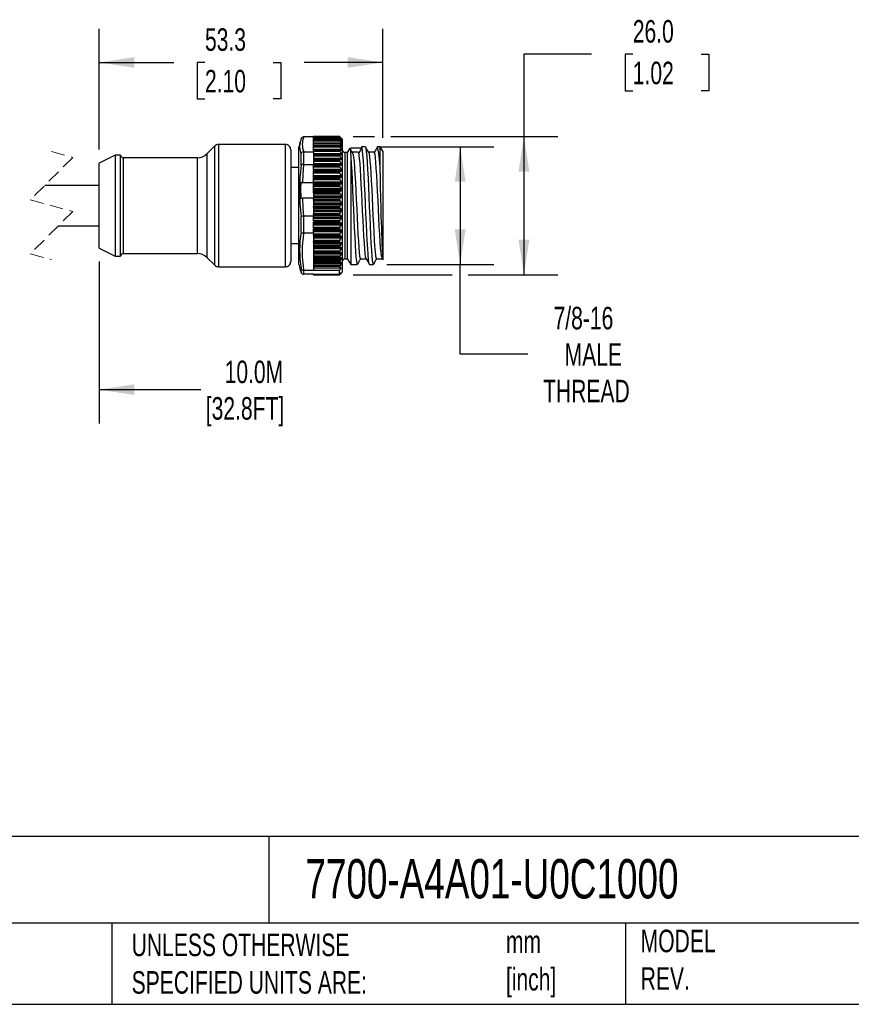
# Model space of a CAD drawing. Header units: millimetres. Extents: x 13 to 546, y 13 to 419.
# Tile 4 of 7: x 265 to 421, y 13 to 198. Entities that reach past the tile are written whole.
import ezdxf

# ---------------------------------------------------------------- set-up
doc = ezdxf.new("R2010")
doc.units = ezdxf.units.MM
doc.header["$LTSCALE"] = 2
doc.linetypes.add('SLD-Dashed', pattern=[1.905, 1.27, -0.635])
doc.linetypes.add('SLD-Solid', pattern=[0])
doc.layers.add('DIMENSIONS', color=140, linetype='SLD-Solid', lineweight=25)
doc.layers.add('TEXT', color=140, linetype='SLD-Solid', lineweight=25)
doc.styles.add('SLDTEXTSTYLE0', font='TXT', dxfattribs={"width": 0.7})
doc.dimstyles.new('SLDDIMSTYLE0', dxfattribs={"dimtxt": 4.316016, "dimasz": 6.604, "dimexe": 0, "dimexo": 0.0625, "dimgap": 1.079004, "dimtad": 0, "dimtih": 1, "dimtoh": 1, "dimdec": 1, "dimrnd": 1e-09, "dimzin": 12, "dimdsep": 46, "dimtxsty": 'SLDTEXTSTYLE0', "dimsah": 1, "dimcen": 0.09, "dimadec": 0, "dimazin": 3, "dimtfac": 1, "dimtdec": 1, "dimtofl": 0, "dimtmove": 0, "dimatfit": 3, "dimfxl": 0, "dimfrac": 2, "dimtolj": 1, "dimtzin": 12, "dimarcsym": 0})
doc.dimstyles.new('SLDDIMSTYLE1', dxfattribs={"dimtxt": 4.316016, "dimasz": 6.604, "dimexe": 0, "dimexo": 0.0625, "dimgap": 1.079004, "dimtad": 0, "dimtih": 1, "dimtoh": 1, "dimdec": 1, "dimrnd": 1e-09, "dimzin": 12, "dimdsep": 46, "dimtxsty": 'SLDTEXTSTYLE0', "dimsah": 1, "dimcen": 0.09, "dimadec": 0, "dimazin": 3, "dimtfac": 1, "dimtdec": 1, "dimtmove": 0, "dimatfit": 0, "dimfxl": 0, "dimfrac": 2, "dimtolj": 1, "dimtzin": 12, "dimarcsym": 0})
doc.dimstyles.new('SLDDIMSTYLE2', dxfattribs={"dimtxt": 4.316016, "dimasz": 6.604, "dimexe": 0, "dimexo": 0.0625, "dimgap": 1.079004, "dimtad": 0, "dimtih": 1, "dimtoh": 1, "dimdec": 1, "dimrnd": 1e-09, "dimzin": 4, "dimdsep": 46, "dimtxsty": 'SLDTEXTSTYLE0', "dimsah": 1, "dimcen": 0.09, "dimadec": 0, "dimazin": 1, "dimtfac": 1, "dimtdec": 1, "dimtofl": 0, "dimtmove": 0, "dimatfit": 3, "dimfxl": 0, "dimfrac": 2, "dimtolj": 1, "dimtzin": 12, "dimarcsym": 0})

# ---------------------------------------------------------------- blocks, each defined once
blk = doc.blocks.new('_D_1')
at = {"layer": 'DIMENSIONS'}
for p, q in [((279.66, 173.43), (279.66, 196.16)), ((332.96, 175.65), (332.96, 196.16)), ((279.66, 189.81), (293.68, 189.81)), ((299.53, 189.81), (298.08, 189.81)), ((298.08, 189.81), (298.08, 182.95)), ((312.36, 189.81), (313.81, 189.81)), ((313.81, 189.81), (313.81, 182.95)), ((332.96, 189.81), (318.2, 189.81)), ((298.08, 182.95), (299.53, 182.95)), ((313.81, 182.95), (312.36, 182.95))]:
    blk.add_line(p, q, dxfattribs=at)
for points in [[(279.66, 189.81), (286.27, 188.79), (286.27, 190.82)], [(332.96, 189.81), (326.36, 190.82), (326.36, 188.79)]]:
    blk.add_solid(points, dxfattribs=at)
at = {"layer": 'DIMENSIONS', "char_height": 4.233, "attachment_point": 1, "style": 'SLDTEXTSTYLE0'}
for s, insert in [('53.3', (299.53, 196.23)), ('2.10', (299.53, 188.41))]:
    blk.add_mtext(s, dxfattribs=dict(at, insert=insert))
blk = doc.blocks.new('_D_2')
at = {"layer": 'DIMENSIONS'}
for p, q in [((250.4, 152.35), (250.4, 121.93)), ((279.66, 152.35), (279.66, 121.93)), ((250.4, 128.28), (237.7, 128.28)), ((279.66, 128.28), (298.72, 128.28))]:
    blk.add_line(p, q, dxfattribs=at)
for points in [[(250.4, 128.28), (243.8, 129.3), (243.8, 127.27)], [(279.66, 128.28), (286.27, 127.27), (286.27, 129.3)]]:
    blk.add_solid(points, dxfattribs=at)
at = {"layer": 'DIMENSIONS', "char_height": 4.233, "attachment_point": 1, "style": 'SLDTEXTSTYLE0'}
for s, insert in [('10.0M', (303.23, 133.74)), ('[32.8FT]', (299.68, 126.88))]:
    blk.add_mtext(s, dxfattribs=dict(at, insert=insert))
blk = doc.blocks.new('_D_3')
at = {"layer": 'DIMENSIONS'}
for p, q in [((372.21, 191.35), (359.51, 191.35)), ((359.51, 191.35), (359.51, 175.89)), ((379.99, 191.35), (378.54, 191.35)), ((378.54, 191.35), (378.54, 184.49)), ((392.82, 191.35), (394.27, 191.35)), ((394.27, 191.35), (394.27, 184.49)), ((378.54, 184.49), (379.99, 184.49)), ((394.27, 184.49), (392.82, 184.49)), ((327.4, 175.89), (331.44, 175.89)), ((334.49, 175.89), (365.86, 175.89)), ((359.51, 175.89), (359.51, 149.89)), ((327.41, 149.89), (346, 149.89)), ((349.05, 149.89), (365.86, 149.89))]:
    blk.add_line(p, q, dxfattribs=at)
for points in [[(359.51, 175.89), (358.5, 169.28), (360.53, 169.28)], [(359.51, 149.89), (360.53, 156.5), (358.5, 156.5)]]:
    blk.add_solid(points, dxfattribs=at)
at = {"layer": 'DIMENSIONS', "char_height": 4.233, "attachment_point": 1, "style": 'SLDTEXTSTYLE0'}
for s, insert in [('26.0', (379.99, 197.78)), ('1.02', (379.99, 189.95))]:
    blk.add_mtext(s, dxfattribs=dict(at, insert=insert))
blk = doc.blocks.new('_D_5')
at = {"layer": 'DIMENSIONS'}
for p, q in [((332.21, 173.97), (353.88, 173.97)), ((347.53, 173.97), (347.53, 151.81)), ((333.71, 151.81), (353.88, 151.81)), ((347.53, 134.97), (347.53, 151.81)), ((360.23, 134.97), (347.53, 134.97))]:
    blk.add_line(p, q, dxfattribs=at)
for points in [[(347.53, 173.97), (346.51, 167.37), (348.54, 167.37)], [(347.53, 151.81), (348.54, 158.41), (346.51, 158.41)]]:
    blk.add_solid(points, dxfattribs=at)
at = {"layer": 'DIMENSIONS', "char_height": 4.233, "attachment_point": 1, "style": 'SLDTEXTSTYLE0'}
for s, insert in [('7/8-16', (365.09, 143.86)), ('MALE', (367.17, 137)), ('THREAD', (363.12, 130.14))]:
    blk.add_mtext(s, dxfattribs=dict(at, insert=insert))

msp = doc.modelspace()

# ---------------------------------------------------------------- linework, layer by layer
for p, q in [((301.37, 174.1), (299.89, 172.62)), ((301.37, 162.89), (301.37, 174.1)), ((314.66, 174.39), (302.08, 174.39)), ((302.08, 174.39), (302.08, 162.89)), ((314.66, 162.89), (314.66, 174.39)), ((317.46, 175), (317.16, 173.89)), ((317.48, 174.97), (317.48, 174.99)), ((317.64, 175.52), (317.49, 175.07)), ((319.96, 175.81), (318.09, 175.81)), ((324.86, 175.89), (319.96, 175.89)), ((319.96, 175.84), (319.96, 175.89)), ((324.91, 175.84), (319.96, 175.84)), ((319.96, 175.76), (319.96, 175.84)), ((324.87, 175.76), (319.96, 175.76)), ((319.96, 175.64), (319.96, 175.76)), ((324.95, 175.64), (319.96, 175.64)), ((319.96, 175.49), (319.96, 175.64)), ((324.87, 175.49), (319.96, 175.49)), ((319.96, 175.39), (319.96, 175.49)), ((324.92, 175.39), (319.96, 175.39)), ((319.96, 175.11), (319.96, 175.39)), ((324.87, 175.11), (319.96, 175.11)), ((319.96, 175), (319.96, 175.11)), ((324.91, 175), (319.96, 175)), ((319.96, 174.61), (319.96, 175)), ((324.88, 174.61), (319.96, 174.61)), ((319.96, 174.46), (319.96, 174.61)), ((324.93, 174.46), (319.96, 174.46)), ((319.96, 174.12), (319.96, 174.46)), ((325.19, 174.12), (319.96, 174.12)), ((319.96, 174.09), (319.96, 174.12)), ((319.96, 174.09), (324.86, 174.09)), ((319.96, 173.98), (319.96, 174.09)), ((324.86, 173.98), (324.86, 174.09)), ((324.87, 175.88), (324.9, 175.84)), ((325.36, 175.39), (324.9, 175.85)), ((325.22, 174.58), (324.97, 174.58)), ((325.2, 175.05), (325.02, 175.05)), ((325.17, 175.4), (325.04, 175.4)), ((325.36, 175.39), (325.36, 150.39)), ((282.66, 172.39), (279.66, 170.89)), ((283.66, 172.39), (282.66, 172.39)), ((282.66, 172.39), (282.66, 153.39)), ((283.66, 153.39), (283.66, 172.39)), ((299.89, 172.62), (299.89, 162.89)), ((315.66, 173.39), (315.66, 162.89)), ((317.16, 151.89), (317.16, 173.89)), ((317.6, 170.48), (317.6, 172.67)), ((318.08, 173.03), (318.08, 170.62)), ((318.09, 173.03), (319.96, 173.03)), ((319.96, 173.98), (324.86, 173.98)), ((319.96, 173.86), (319.96, 173.98)), ((324.92, 173.86), (319.96, 173.86)), ((319.96, 173.43), (319.96, 173.86)), ((319.96, 173.34), (319.96, 173.43)), ((325.21, 173.43), (319.96, 173.43)), ((319.96, 173.34), (319.96, 173.33)), ((324.9, 173.33), (319.96, 173.33)), ((319.96, 173.29), (319.96, 173.33)), ((319.96, 173.29), (324.86, 173.29)), ((319.96, 173.21), (319.96, 173.29)), ((319.96, 173.08), (319.96, 173.21)), ((319.96, 173.21), (324.86, 173.21)), ((319.96, 173.07), (319.96, 173.08)), ((324.92, 173.08), (319.96, 173.08)), ((319.96, 173.07), (319.96, 173.03)), ((319.96, 173.03), (319.96, 172.42)), ((325.21, 172.64), (319.96, 172.64)), ((324.92, 172.48), (319.96, 172.48)), ((319.96, 172.42), (324.86, 172.42)), ((319.96, 172.33), (324.86, 172.33)), ((319.96, 172.33), (319.96, 171.45)), ((324.92, 172.19), (319.96, 172.19)), ((324.86, 173.21), (324.86, 173.29)), ((324.86, 172.33), (324.86, 172.42)), ((325.21, 173.28), (325.23, 173.28)), ((326.36, 172.89), (325.86, 172.89)), ((325.86, 172.89), (325.86, 152.89)), ((326.8, 173.69), (326.36, 172.93)), ((326.36, 152.84), (326.36, 172.93)), ((326.96, 173.69), (326.87, 173.52)), ((328.88, 173.69), (326.96, 173.69)), ((328.37, 172.91), (327.28, 172.91)), ((329.67, 173.97), (328.99, 173.97)), ((331.37, 172.91), (330.3, 172.91)), ((332.46, 173.97), (331.99, 173.97)), ((332.96, 173.11), (332.46, 173.97)), ((332.46, 168.91), (332.46, 173.97)), ((332.96, 173.11), (332.96, 152.68)), ((279.66, 154.89), (279.66, 170.89)), ((298.13, 171.89), (284.16, 171.89)), ((284.16, 171.89), (284.16, 153.89)), ((298.13, 153.89), (298.13, 171.89)), ((318.09, 170.62), (319.96, 170.62)), ((325.21, 171.75), (319.96, 171.75)), ((325.21, 171.56), (319.96, 171.56)), ((324.92, 171.51), (319.96, 171.51)), ((319.96, 171.45), (324.86, 171.45)), ((319.96, 171.34), (324.86, 171.34)), ((319.96, 171.34), (319.96, 170.62)), ((324.92, 171.2), (319.96, 171.2)), ((325.21, 170.75), (319.96, 170.75)), ((319.96, 170.62), (319.96, 170.46)), ((325.21, 170.55), (319.96, 170.55)), ((324.92, 170.46), (319.96, 170.46)), ((319.96, 170.38), (319.96, 170.46)), ((319.96, 170.46), (319.96, 170.46)), ((319.96, 170.38), (324.86, 170.38)), ((319.96, 170.26), (319.96, 170.38)), ((324.86, 171.34), (324.86, 171.45)), ((324.86, 170.26), (324.86, 170.38)), ((326.96, 171.95), (326.96, 151.81)), ((317.16, 170.04), (315.66, 170.04)), ((319.96, 170.26), (324.86, 170.26)), ((319.96, 170.12), (319.96, 170.26)), ((324.92, 170.12), (319.96, 170.12)), ((319.96, 169.7), (319.96, 170.12)), ((319.96, 169.7), (319.96, 169.51)), ((325.21, 169.67), (319.96, 169.67)), ((319.96, 169.45), (319.96, 169.51)), ((325.21, 169.45), (319.96, 169.45)), ((319.96, 169.32), (319.96, 169.45)), ((324.92, 169.32), (319.96, 169.32)), ((319.96, 169.23), (319.96, 169.32)), ((319.96, 169.23), (324.86, 169.23)), ((319.96, 169.1), (319.96, 169.23)), ((319.96, 169.1), (324.86, 169.1)), ((319.96, 168.96), (319.96, 169.1)), ((324.92, 168.96), (319.96, 168.96)), ((319.96, 168.52), (319.96, 168.96)), ((325.21, 168.52), (319.96, 168.52)), ((319.96, 168.29), (319.96, 168.52)), ((324.86, 169.1), (324.86, 169.23)), ((279.66, 166.69), (269.41, 166.69)), ((319.96, 167.2), (317.54, 167.2)), ((317.84, 167.22), (319.96, 167.22)), ((325.21, 168.29), (319.96, 168.29)), ((319.96, 168.11), (319.96, 168.29)), ((324.92, 168.11), (319.96, 168.11)), ((319.96, 168), (319.96, 168.11)), ((319.96, 168), (324.86, 168)), ((319.96, 167.87), (319.96, 168)), ((319.96, 167.87), (324.86, 167.87)), ((319.96, 167.73), (319.96, 167.87)), ((324.92, 167.73), (319.96, 167.73)), ((319.96, 167.31), (319.96, 167.73)), ((325.21, 167.31), (319.96, 167.31)), ((319.96, 167.06), (319.96, 167.31)), ((325.21, 167.06), (319.96, 167.06)), ((319.96, 166.84), (319.96, 167.06)), ((324.92, 166.84), (319.96, 166.84)), ((319.96, 166.73), (319.96, 166.84)), ((319.96, 166.73), (324.86, 166.73)), ((319.96, 166.59), (319.96, 166.73)), ((324.86, 167.87), (324.86, 168)), ((324.86, 166.59), (324.86, 166.73)), ((319.96, 166.59), (324.86, 166.59)), ((319.96, 166.44), (319.96, 166.59)), ((324.92, 166.44), (319.96, 166.44)), ((319.96, 166.04), (319.96, 166.44)), ((325.21, 166.04), (319.96, 166.04)), ((319.96, 165.79), (319.96, 166.04)), ((325.21, 165.79), (319.96, 165.79)), ((319.96, 165.53), (319.96, 165.79)), ((324.92, 165.53), (319.96, 165.53)), ((319.96, 165.41), (319.96, 165.53)), ((319.96, 165.41), (324.86, 165.41)), ((319.96, 165.27), (319.96, 165.41)), ((319.96, 165.27), (324.86, 165.27)), ((319.96, 165.27), (319.96, 165.12)), ((319.96, 165.12), (324.92, 165.12)), ((319.96, 165.12), (319.96, 164.75)), ((324.86, 165.27), (324.86, 165.41)), ((319.96, 164.31), (317.84, 164.31)), ((319.96, 164.75), (325.21, 164.75)), ((319.96, 164.75), (319.96, 164.49)), ((319.96, 164.49), (325.21, 164.49)), ((319.96, 164.49), (319.96, 164.19)), ((319.96, 164.19), (324.92, 164.19)), ((319.96, 164.19), (319.96, 164.06)), ((319.96, 164.06), (324.86, 164.06)), ((319.96, 163.92), (319.96, 164.06)), ((319.96, 163.92), (324.86, 163.92)), ((319.96, 163.92), (319.96, 163.78)), ((319.96, 163.78), (324.92, 163.78)), ((319.96, 163.78), (319.96, 163.43)), ((319.96, 163.43), (325.21, 163.43)), ((319.96, 163.43), (319.96, 163.17)), ((319.96, 163.17), (325.21, 163.17)), ((319.96, 163.17), (319.96, 162.84)), ((324.86, 163.92), (324.86, 164.06)), ((299.89, 162.89), (299.89, 153.16)), ((301.37, 151.68), (301.37, 162.89)), ((302.08, 162.89), (302.08, 151.39)), ((314.66, 151.39), (314.66, 162.89)), ((315.66, 162.89), (315.66, 152.39)), ((319.96, 162.84), (324.92, 162.84)), ((319.96, 162.84), (319.96, 162.7)), ((319.96, 162.7), (324.86, 162.7)), ((319.96, 162.56), (319.96, 162.7)), ((319.96, 162.56), (324.86, 162.56)), ((319.96, 162.56), (319.96, 162.42)), ((319.96, 162.42), (324.92, 162.42)), ((319.96, 162.42), (319.96, 162.11)), ((319.96, 162.11), (325.21, 162.11)), ((319.96, 162.11), (319.96, 162.02)), ((319.96, 162.02), (319.96, 161.82)), ((319.96, 161.85), (325.21, 161.85)), ((319.96, 161.82), (319.96, 161.49)), ((319.96, 161.49), (324.92, 161.49)), ((319.96, 161.49), (319.96, 161.34)), ((319.96, 161.34), (324.86, 161.34)), ((319.96, 161.2), (319.96, 161.34)), ((319.96, 161.2), (324.86, 161.2)), ((319.96, 161.2), (319.96, 161.07)), ((324.86, 162.56), (324.86, 162.7)), ((324.86, 161.2), (324.86, 161.34)), ((317.6, 157.94), (317.6, 160.87)), ((318.08, 160.91), (318.08, 157.7)), ((319.96, 160.91), (318.09, 160.91)), ((319.96, 161.07), (324.92, 161.07)), ((319.96, 161.07), (319.96, 160.91)), ((319.96, 161.07), (319.96, 161.07)), ((319.96, 160), (319.96, 160.91)), ((319.96, 160.79), (325.21, 160.79)), ((319.96, 160.53), (325.21, 160.53)), ((319.96, 160.15), (324.92, 160.15)), ((319.96, 160), (324.86, 160)), ((319.96, 159.86), (324.86, 159.86)), ((319.96, 158.69), (319.96, 159.86)), ((319.96, 159.74), (324.92, 159.74)), ((319.96, 159.5), (325.21, 159.5)), ((319.96, 159.25), (325.21, 159.25)), ((324.86, 159.86), (324.86, 160)), ((271.96, 159.09), (279.66, 159.09)), ((319.96, 157.7), (318.09, 157.7)), ((319.96, 158.84), (324.92, 158.84)), ((319.96, 158.69), (324.86, 158.69)), ((319.96, 158.56), (324.86, 158.56)), ((319.96, 157.7), (319.96, 158.56)), ((319.96, 158.45), (324.92, 158.45)), ((319.96, 158.24), (325.21, 158.24)), ((319.96, 158), (325.21, 158)), ((319.96, 157.7), (319.96, 157.59)), ((319.96, 157.59), (319.96, 157.58)), ((319.96, 157.58), (319.96, 157.43)), ((319.96, 157.58), (324.92, 157.58)), ((319.96, 157.43), (324.86, 157.43)), ((319.96, 157.3), (319.96, 157.43)), ((324.86, 158.56), (324.86, 158.69)), ((324.86, 157.3), (324.86, 157.43)), ((315.66, 155.74), (317.16, 155.74)), ((319.96, 157.3), (324.86, 157.3)), ((319.96, 157.3), (319.96, 157.2)), ((319.96, 157.2), (324.92, 157.2)), ((319.96, 157.2), (319.96, 157.05)), ((319.96, 157.05), (319.96, 156.91)), ((319.96, 157.04), (325.21, 157.04)), ((319.96, 156.91), (319.96, 156.81)), ((319.96, 156.81), (325.21, 156.81)), ((319.96, 156.81), (319.96, 156.37)), ((319.96, 156.37), (324.92, 156.37)), ((319.96, 156.37), (319.96, 156.23)), ((319.96, 156.23), (324.86, 156.23)), ((319.96, 156.04), (319.96, 156.23)), ((324.86, 156.04), (319.96, 156.04)), ((319.96, 156.04), (319.96, 155.91)), ((325.21, 155.91), (319.96, 155.91)), ((319.96, 155.91), (319.96, 155.67)), ((325.19, 155.67), (319.96, 155.67)), ((319.96, 155.67), (319.96, 155.34)), ((324.86, 156.04), (324.86, 156.23)), ((279.66, 154.89), (282.66, 153.39)), ((284.16, 153.89), (298.13, 153.89)), ((324.93, 155.34), (319.96, 155.34)), ((319.96, 155.34), (319.96, 155.09)), ((324.91, 155.09), (319.96, 155.09)), ((319.96, 155.09), (319.96, 154.97)), ((325.22, 154.97), (319.96, 154.97)), ((319.96, 154.97), (319.96, 154.78)), ((325.22, 154.78), (319.96, 154.78)), ((319.96, 154.78), (319.96, 154.3)), ((324.91, 154.3), (319.96, 154.3)), ((319.96, 154.3), (319.96, 154.11)), ((324.9, 154.11), (319.96, 154.11)), ((319.96, 154.11), (319.96, 153.96)), ((325.23, 153.96), (319.96, 153.96)), ((319.96, 153.96), (319.96, 153.77)), ((325.2, 153.77), (319.96, 153.77)), ((319.96, 153.77), (319.96, 153.38)), ((282.66, 153.39), (283.66, 153.39)), ((299.89, 153.16), (301.37, 151.68)), ((317.16, 151.89), (317.46, 150.78)), ((324.92, 153.38), (319.96, 153.38)), ((319.96, 153.38), (319.96, 153.18)), ((324.89, 153.18), (319.96, 153.18)), ((319.96, 153.18), (319.96, 152.99)), ((325.24, 152.99), (319.96, 152.99)), ((319.96, 152.99), (319.96, 152.78)), ((325.17, 152.78), (319.96, 152.78)), ((319.96, 152.78), (319.96, 152.52)), ((324.95, 152.52), (319.96, 152.52)), ((319.96, 152.52), (319.96, 152.31)), ((324.88, 152.31), (319.96, 152.31)), ((319.96, 152.31), (319.96, 152.04)), ((325.25, 152.04), (319.96, 152.04)), ((319.96, 152.04), (319.96, 151.85)), ((325.17, 151.85), (319.96, 151.85)), ((319.96, 151.85), (319.96, 151.56)), ((325.86, 152.89), (326.36, 152.89)), ((326.36, 152.84), (326.96, 151.81)), ((328.78, 152.87), (329.85, 152.87)), ((331.78, 152.87), (332.87, 152.87)), ((332.77, 153.08), (332.92, 152.83)), ((302.08, 151.39), (314.66, 151.39)), ((317.46, 150.79), (317.64, 150.26)), ((317.48, 150.8), (317.48, 150.79)), ((317.48, 150.79), (317.6, 150.35)), ((317.6, 150.35), (317.6, 151.08)), ((318.08, 150.77), (318.08, 149.97)), ((318.09, 150.77), (319.96, 150.77)), ((324.91, 151.56), (319.96, 151.56)), ((319.96, 151.56), (319.96, 151.46)), ((324.87, 151.46), (319.96, 151.46)), ((319.96, 151.46), (319.96, 151.21)), ((319.96, 151.21), (319.96, 150.77)), ((325.14, 151.13), (319.96, 151.13)), ((319.96, 150.75), (319.96, 150.77)), ((319.96, 150.75), (324.86, 150.75)), ((319.96, 149.98), (324.86, 149.98)), ((319.96, 149.97), (319.96, 149.98)), ((324.86, 149.98), (324.86, 150.75)), ((325.14, 151.13), (324.87, 151.46)), ((324.87, 149.89), (325.14, 150.23)), ((324.9, 149.93), (325.36, 150.39)), ((326.96, 151.81), (328.17, 151.81)), ((330.49, 151.81), (331.17, 151.81)), ((319.96, 149.97), (318.09, 149.97)), ((319.96, 149.89), (319.96, 149.97)), ((319.96, 149.89), (324.86, 149.89)), ((324.87, 149.89), (319.96, 149.89)), ((319.96, 149.89), (319.96, 149.89))]:
    msp.add_line(p, q)
at = {"color": 7, "linetype": 'SLD-Dashed', "lineweight": 18}
for p, q in [((270.68, 173.04), (274.68, 171.96)), ((274.68, 171.96), (266.68, 163.96)), ((266.68, 163.96), (274.68, 161.81)), ((274.68, 161.81), (266.68, 153.81)), ((266.68, 153.81), (270.68, 152.74))]:
    msp.add_line(p, q, dxfattribs=at)
at = {"flags": 128}
for points in [[(318.08, 175.81), (318.09, 175.81), (318.09, 175.81)], [(324.91, 175.84), (324.88, 175.87), (324.87, 175.88), (324.86, 175.89), (324.86, 175.89), (324.87, 175.88)], [(324.95, 175.64), (324.9, 175.71), (324.87, 175.74), (324.86, 175.76), (324.87, 175.76), (324.88, 175.76)], [(324.92, 175.39), (324.89, 175.44), (324.87, 175.47), (324.86, 175.49), (324.87, 175.49), (324.89, 175.49)], [(324.91, 175), (324.88, 175.05), (324.86, 175.08), (324.86, 175.1), (324.87, 175.11), (324.89, 175.1), (324.9, 175.1)], [(324.93, 174.46), (324.89, 174.51), (324.87, 174.56), (324.86, 174.59), (324.87, 174.6), (324.88, 174.61), (324.91, 174.6)], [(324.86, 174.09), (325.06, 174.03), (325.21, 173.97)], [(324.88, 175.76), (325.1, 175.6), (325.25, 175.48)], [(324.89, 175.49), (325.09, 175.38), (325.24, 175.29)], [(324.9, 175.1), (325.09, 175.01), (325.23, 174.95)], [(325.17, 175.58), (325.02, 175.72), (324.91, 175.84)], [(325.22, 174.58), (325.05, 174.82), (324.91, 175)], [(324.91, 174.6), (325.08, 174.53), (325.22, 174.48)], [(325.2, 175.05), (325.05, 175.24), (324.92, 175.39)], [(325.19, 174.12), (325.05, 174.31), (324.93, 174.46)], [(325.17, 175.4), (325.05, 175.54), (324.95, 175.64)], [(325.25, 175.48), (325.26, 175.48), (325.26, 175.48), (325.24, 175.5), (325.21, 175.53), (325.17, 175.58)], [(325.24, 175.29), (325.26, 175.29), (325.26, 175.29), (325.25, 175.31), (325.23, 175.33), (325.19, 175.39), (325.17, 175.4)], [(325.21, 173.97), (325.24, 173.97), (325.26, 173.98), (325.26, 174), (325.25, 174.03), (325.23, 174.07), (325.19, 174.12)], [(325.23, 174.95), (325.25, 174.94), (325.26, 174.95), (325.26, 174.97), (325.24, 175), (325.2, 175.05)], [(325.22, 174.48), (325.25, 174.47), (325.26, 174.48), (325.26, 174.51), (325.25, 174.54), (325.22, 174.58)], [(318.09, 173.03), (318.09, 173.03), (318.08, 173.03)], [(324.86, 173.29), (324.87, 173.32), (324.89, 173.33), (324.9, 173.33)], [(324.86, 172.42), (324.87, 172.45), (324.89, 172.47), (324.92, 172.48)], [(325.21, 173.43), (325.05, 173.67), (324.92, 173.86)], [(324.92, 173.33), (325.08, 173.31), (325.21, 173.28)], [(325.21, 172.64), (325.05, 172.89), (324.92, 173.08)], [(324.92, 172.48), (325.08, 172.48), (325.21, 172.47)], [(325.21, 171.75), (325.05, 172), (324.92, 172.19)], [(325.24, 173.29), (325.26, 173.3), (325.26, 173.33), (325.25, 173.36), (325.23, 173.4), (325.21, 173.43)], [(325.21, 172.47), (325.24, 172.48), (325.26, 172.5), (325.26, 172.53), (325.25, 172.57), (325.23, 172.61), (325.21, 172.64)], [(326.82, 173.68), (326.84, 173.7), (326.88, 173.43), (326.92, 172.85), (326.96, 171.95)], [(327.4, 172.6), (327.09, 173.13), (326.88, 173.48)], [(327.4, 172.59), (327.41, 172.53), (327.49, 171.92), (327.57, 171.08), (327.66, 169.98), (327.74, 168.7), (327.82, 167.23), (327.9, 165.67), (327.98, 163.99), (328.06, 162.32), (328.14, 160.62), (328.22, 159.04), (328.3, 157.52), (328.38, 156.19), (328.46, 155.02), (328.54, 154.1), (328.62, 153.41), (328.7, 153), (328.78, 152.87)], [(329.06, 173.86), (328.75, 173.33), (328.44, 172.81)], [(329.84, 152.92), (329.82, 152.93), (329.74, 153.28), (329.66, 153.88), (329.58, 154.76), (329.5, 155.85), (329.41, 157.16), (329.33, 158.61), (329.25, 160.21), (329.17, 161.85), (329.09, 163.57), (329.01, 165.21), (328.93, 166.84), (328.85, 168.31), (328.77, 169.67), (328.69, 170.8), (328.61, 171.73), (328.53, 172.39), (328.45, 172.8), (328.44, 172.8)], [(330.45, 151.84), (330.45, 151.84), (330.37, 152.15), (330.29, 152.76), (330.2, 153.68), (330.13, 154.82), (330.04, 156.24), (329.96, 157.8), (329.88, 159.55), (329.8, 161.35), (329.72, 163.24), (329.64, 165.07), (329.56, 166.89), (329.48, 168.55), (329.4, 170.09), (329.32, 171.38), (329.24, 172.47), (329.16, 173.26), (329.08, 173.78), (329, 173.97), (328.99, 173.95)], [(330.32, 172.88), (330.01, 173.41), (329.7, 173.95)], [(329.7, 173.94), (329.7, 173.94), (329.78, 173.66), (329.86, 173.06), (329.94, 172.19), (330.03, 171.02), (330.1, 169.66), (330.19, 168.07), (330.27, 166.37), (330.35, 164.53), (330.43, 162.69), (330.51, 160.81), (330.59, 159.03), (330.67, 157.32), (330.75, 155.81), (330.83, 154.46), (330.91, 153.38), (330.99, 152.55), (331.07, 152.03), (331.15, 151.81), (331.17, 151.83)], [(330.32, 172.88), (330.4, 172.61), (330.48, 172.08), (330.56, 171.26), (330.64, 170.23), (330.72, 168.96), (330.8, 167.56), (330.88, 165.98), (330.96, 164.36), (331.04, 162.65), (331.12, 160.99), (331.2, 159.34), (331.28, 157.83), (331.37, 156.43), (331.44, 155.25), (331.53, 154.26), (331.61, 153.53), (331.69, 153.06), (331.77, 152.87), (331.78, 152.89)], [(331.96, 173.95), (331.64, 173.41), (331.33, 172.88)], [(332.78, 153.11), (332.72, 153.37), (332.64, 154.05), (332.56, 154.95), (332.48, 156.11), (332.4, 157.43), (332.32, 158.95), (332.24, 160.53), (332.16, 162.22), (332.08, 163.89), (331.99, 165.57), (331.91, 167.14), (331.83, 168.62), (331.75, 169.9), (331.67, 171.02), (331.59, 171.88), (331.51, 172.5), (331.43, 172.84), (331.37, 172.88)], [(318.09, 170.62), (317.92, 168.72), (317.84, 167.22)], [(318.08, 170.62), (318.09, 170.62), (318.09, 170.62)], [(324.92, 171.51), (325.08, 171.54), (325.21, 171.56)], [(325.21, 170.75), (325.05, 171), (324.92, 171.2)], [(324.92, 170.46), (325.08, 170.51), (325.21, 170.55)], [(325.21, 171.56), (325.24, 171.57), (325.26, 171.6), (325.26, 171.63), (325.25, 171.67), (325.23, 171.72), (325.21, 171.75)], [(325.21, 170.55), (325.24, 170.57), (325.26, 170.6), (325.26, 170.64), (325.25, 170.68), (325.23, 170.72), (325.21, 170.75)], [(326.96, 171.95), (327.04, 170.76), (327.12, 169.32), (327.2, 167.74), (327.28, 165.97), (327.36, 164.16), (327.45, 162.27), (327.52, 160.44), (327.61, 158.63), (327.69, 157), (327.77, 155.48), (327.85, 154.22), (327.93, 153.17), (328.01, 152.42), (328.09, 151.95), (328.17, 151.81)], [(325.21, 169.67), (325.05, 169.92), (324.92, 170.12)], [(324.92, 169.32), (325.08, 169.39), (325.21, 169.45)], [(325.21, 168.52), (325.05, 168.77), (324.92, 168.96)], [(325.21, 169.45), (325.24, 169.48), (325.26, 169.51), (325.26, 169.56), (325.25, 169.6), (325.23, 169.65), (325.21, 169.67)], [(325.21, 168.29), (325.24, 168.32), (325.26, 168.35), (325.26, 168.4), (325.25, 168.45), (325.23, 168.49), (325.21, 168.52)], [(317.54, 167.2), (317.52, 166.23), (317.54, 164.28)], [(317.84, 167.22), (317.67, 167.21), (317.54, 167.2)], [(324.92, 168.11), (325.08, 168.21), (325.21, 168.29)], [(325.21, 167.31), (325.05, 167.54), (324.92, 167.73)], [(324.92, 166.84), (325.08, 166.97), (325.21, 167.06)], [(325.21, 166.04), (325.05, 166.27), (324.92, 166.44)], [(324.92, 165.53), (325.08, 165.68), (325.21, 165.79)], [(325.21, 164.75), (325.05, 164.96), (324.92, 165.12)], [(317.54, 164.28), (317.69, 164.3), (317.84, 164.31)], [(317.84, 164.31), (317.95, 162.4), (318.09, 160.91)], [(324.92, 164.19), (325.08, 164.36), (325.21, 164.49)], [(325.21, 163.43), (325.05, 163.63), (324.92, 163.78)], [(324.92, 162.84), (325.08, 163.02), (325.21, 163.17)], [(325.21, 162.11), (325.05, 162.28), (324.92, 162.42)], [(324.92, 161.49), (325.08, 161.69), (325.21, 161.85)], [(318.09, 160.91), (318.09, 160.91), (318.08, 160.91)], [(325.21, 160.79), (325.05, 160.95), (324.92, 161.07)], [(324.92, 160.15), (325.08, 160.36), (325.21, 160.53)], [(325.21, 159.5), (325.05, 159.64), (324.92, 159.74)], [(324.92, 158.84), (325.08, 159.07), (325.21, 159.25)], [(318.08, 157.7), (318.09, 157.7), (318.09, 157.7)], [(325.21, 158.24), (325.05, 158.36), (324.92, 158.45)], [(324.92, 157.58), (325.08, 157.81), (325.21, 158)], [(325.21, 158), (325.24, 158.06), (325.26, 158.11), (325.26, 158.16), (325.25, 158.2), (325.23, 158.23), (325.21, 158.24)], [(325.21, 155.91), (325.02, 155.98), (324.86, 156.04)], [(325.21, 157.04), (325.05, 157.13), (324.92, 157.2)], [(324.92, 156.37), (325.08, 156.62), (325.21, 156.81)], [(324.93, 155.34), (325.08, 155.52), (325.19, 155.67)], [(325.19, 155.67), (325.23, 155.73), (325.25, 155.79), (325.26, 155.84), (325.25, 155.87), (325.24, 155.9), (325.21, 155.91)], [(325.21, 156.81), (325.24, 156.86), (325.26, 156.91), (325.26, 156.96), (325.25, 157), (325.23, 157.03), (325.21, 157.04)], [(324.91, 155.09), (324.88, 155.11), (324.86, 155.15), (324.86, 155.19), (324.87, 155.23), (324.89, 155.28), (324.93, 155.34)], [(324.9, 154.11), (324.87, 154.13), (324.86, 154.16), (324.87, 154.2), (324.88, 154.24), (324.91, 154.3)], [(325.23, 153.96), (325.05, 154.04), (324.9, 154.11)], [(325.22, 154.97), (325.05, 155.04), (324.91, 155.09)], [(324.91, 154.3), (325.08, 154.57), (325.22, 154.78)], [(324.92, 153.38), (325.08, 153.59), (325.2, 153.77)], [(325.2, 153.77), (325.24, 153.82), (325.26, 153.87), (325.26, 153.91), (325.25, 153.94), (325.23, 153.96)], [(325.22, 154.78), (325.25, 154.84), (325.26, 154.89), (325.26, 154.93), (325.25, 154.95), (325.22, 154.97)], [(324.89, 153.18), (324.87, 153.2), (324.86, 153.23), (324.87, 153.27), (324.89, 153.31), (324.92, 153.38)], [(324.88, 152.31), (324.86, 152.33), (324.86, 152.36), (324.87, 152.4), (324.89, 152.44), (324.94, 152.5), (324.95, 152.52)], [(325.25, 152.04), (325.05, 152.19), (324.88, 152.31)], [(325.24, 152.99), (325.05, 153.1), (324.89, 153.18)], [(324.91, 151.56), (325.05, 151.72), (325.17, 151.85)], [(324.95, 152.52), (325.08, 152.67), (325.17, 152.78)], [(325.17, 152.78), (325.22, 152.85), (325.25, 152.9), (325.26, 152.94), (325.26, 152.97), (325.25, 152.99), (325.24, 152.99)], [(325.17, 151.85), (325.23, 151.93), (325.25, 151.97), (325.26, 152.01), (325.26, 152.04), (325.25, 152.04)], [(328.2, 151.83), (328.51, 152.37), (328.8, 152.87)], [(329.83, 152.9), (330.15, 152.36), (330.46, 151.82)], [(331.2, 151.83), (331.51, 152.37), (331.8, 152.87)], [(318.09, 150.77), (318.09, 150.77), (318.08, 150.77)], [(324.87, 151.46), (324.86, 151.47), (324.87, 151.49), (324.88, 151.51), (324.91, 151.56)], [(324.86, 150.75), (325.02, 150.96), (325.14, 151.13)], [(325.14, 150.23), (324.99, 150.09), (324.86, 149.98)], [(318.08, 149.97), (318.09, 149.97), (318.09, 149.97)], [(324.86, 149.89), (324.86, 149.89), (324.87, 149.89)]]:
    msp.add_lwpolyline(points, dxfattribs=at)
for centre, radius, start, end in [((302.08, 173.39), 1, 90.0001, 134.9999), ((314.66, 173.39), 1, 0, 90.0001), ((320.6, 173.98), 3.27, 162.3423, 203.5235), ((318.07, 175.34), 0.462, 88.7743, 158.2297), ((321.61, 174.42), 3.78, 158.4253, 201.5747), ((284.16, 172.39), 0.5, 180, 269.9998), ((298.13, 174.39), 2.5, 270, 315), ((318.09, 172.5), 0.521, 91.0666, 161.0674), ((325.1, 174.01), 0.236, 188.5713, 220.2675), ((325.11, 173.24), 0.247, 186.8328, 219.029), ((325.12, 172.35), 0.256, 185.4975, 218.1186), ((325.86, 173.39), 0.5, 180.0004, 269.9997), ((308.13, 169.16), 24.34, 359.4031, 11.3648), ((360.73, 165.67), 43.4, 173.6424, 186.3576), ((317.99, 170.03), 0.594, 81.1547, 131.2483), ((324.92, 171.45), 0.0611, 96.9201, 186.3229), ((325.12, 171.36), 0.261, 184.4354, 217.5342), ((324.94, 170.38), 0.0767, 107.4548, 185.5833), ((325.12, 170.28), 0.264, 183.5612, 217.2714), ((324.96, 169.23), 0.0951, 115.8403, 184.5182), ((325.12, 169.11), 0.262, 182.8153, 217.3315), ((761.86, 174.02), 429.43, 180.6822, 182.8481), ((324.98, 168.01), 0.116, 122.4663, 183.4297), ((325.12, 167.88), 0.256, 182.1549, 217.7235), ((325, 166.73), 0.138, 127.6931, 182.4262), ((325.08, 167.19), 0.181, 317.5169, 42.4831), ((325.11, 166.6), 0.246, 181.5471, 218.4675), ((325.02, 165.41), 0.16, 131.8157, 181.5295), ((325.09, 165.27), 0.233, 180.9638, 219.5982), ((325.07, 165.92), 0.19, 318.5369, 41.4631), ((325.04, 164.06), 0.183, 135.0626, 180.7274), ((325.08, 163.92), 0.216, 180.3807, 221.1664), ((325.07, 164.62), 0.196, 319.0735, 40.9265), ((325.06, 163.3), 0.198, 319.159, 40.841), ((325.07, 162.7), 0.204, 137.605, 179.9968), ((325.06, 162.56), 0.196, 179.7739, 223.2457), ((325.09, 161.34), 0.223, 139.5698, 179.3118), ((325.04, 161.2), 0.175, 179.1196, 225.9384), ((325.07, 161.98), 0.196, 318.8007, 41.1993), ((318.46, 153.82), 7.1, 93.0269, 96.9418), ((325.1, 160), 0.24, 141.0496, 178.6461), ((325.01, 159.86), 0.153, 178.3935, 229.3857), ((325.07, 160.66), 0.191, 317.9824, 42.0176), ((325.08, 159.37), 0.182, 316.6628, 43.3372), ((339.51, 154.51), 22.18, 171.1032, 188.8968), ((318.07, 158.28), 0.582, 216.0183, 271.219), ((340.5, 154.24), 22.68, 171.2125, 188.7875), ((325.12, 158.68), 0.254, 142.1117, 177.9732), ((324.99, 158.55), 0.131, 177.5736, 233.7805), ((325.13, 157.42), 0.264, 142.8028, 177.2649), ((324.97, 157.3), 0.109, 176.6491, 239.3838), ((325.13, 156.21), 0.27, 143.1538, 176.4891), ((284.16, 153.39), 0.5, 90.0002, 180), ((298.13, 151.39), 2.5, 45, 90), ((314.66, 152.39), 1, 269.9999, 360), ((325.86, 152.39), 0.5, 90.0003, 179.9996), ((302.08, 152.39), 1, 225.0001, 269.9999), ((318.05, 151.25), 0.484, 200.9463, 273.7246), ((318.09, 150.48), 0.505, 194.3651, 269.261)]:
    msp.add_arc(centre, radius, start, end)
at = {"layer": 'TEXT'}
for p, q in [((546.1, 44.25), (12.7, 44.25)), ((311.52, 44.25), (311.52, 27.94)), ((546.1, 27.94), (12.7, 27.94)), ((282, 27.94), (282, 12.7)), ((378.6, 27.94), (378.6, 12.7)), ((12.7, 12.7), (546.1, 12.7))]:
    msp.add_line(p, q, dxfattribs=at)

# ---------------------------------------------------------------- texts
at = {"layer": 'TEXT', "attachment_point": 1, "style": 'SLDTEXTSTYLE0'}
for s, insert, char_height in [('7700-A4A01-U0C1000', (318.42, 40.01), 7.4083), ('METRIC UNITS USED ^JFOR PART DESIGN', (213.71, 25.99), 4.2333), ('UNLESS OTHERWISE ^JSPECIFIED UNITS ARE:', (285.74, 25.99), 4.2333), ('MODEL ^JREV.', (381.47, 26.73), 4.2333), ('mm^J[inch]', (356.13, 26.59), 4.233)]:
    msp.add_mtext(s, dxfattribs=dict(at, insert=insert, char_height=char_height))

# ---------------------------------------------------------------- dimensions: what is measured, and where the dimension line sits
at = {"layer": 'DIMENSIONS'}
for base, p1, p2, angle, dimstyle, picture, middle in [((332.96, 189.81), (279.66, 170.89), (332.96, 173.11), 0, 'SLDDIMSTYLE0', '_D_1', (305.94, 189.81)), ((359.51, 149.89), (324.86, 175.89), (324.87, 149.89), 90, 'SLDDIMSTYLE2', '_D_3', (359.51, 191.35))]:
    dim = msp.add_linear_dim(base=base, p1=p1, p2=p2, angle=angle, dimstyle=dimstyle, dxfattribs=at)
    dim.commit()
    dim.dimension.update_dxf_attribs({"geometry": picture, "text_midpoint": middle, "dimtype": 160})
dim = msp.add_linear_dim(base=(347.53, 151.81), p1=(329.67, 173.97), p2=(331.17, 151.81), angle=90, text='7/8-16\\PMALE\\PTHREAD', dimstyle='SLDDIMSTYLE0', dxfattribs=at)
dim.commit()
dim.dimension.update_dxf_attribs({"geometry": '_D_5', "text_midpoint": (347.53, 134.97), "dimtype": 160})
dim = msp.add_linear_dim(base=(250.4, 128.28), p1=(279.66, 154.89), p2=(250.4, 154.89), text='10.0M\\P[32.8FT]', dimstyle='SLDDIMSTYLE1', dxfattribs=at)
dim.commit()
dim.dimension.update_dxf_attribs({"geometry": '_D_2', "text_midpoint": (312.02, 128.28), "dimtype": 160})

doc.saveas('drawing.dxf')
